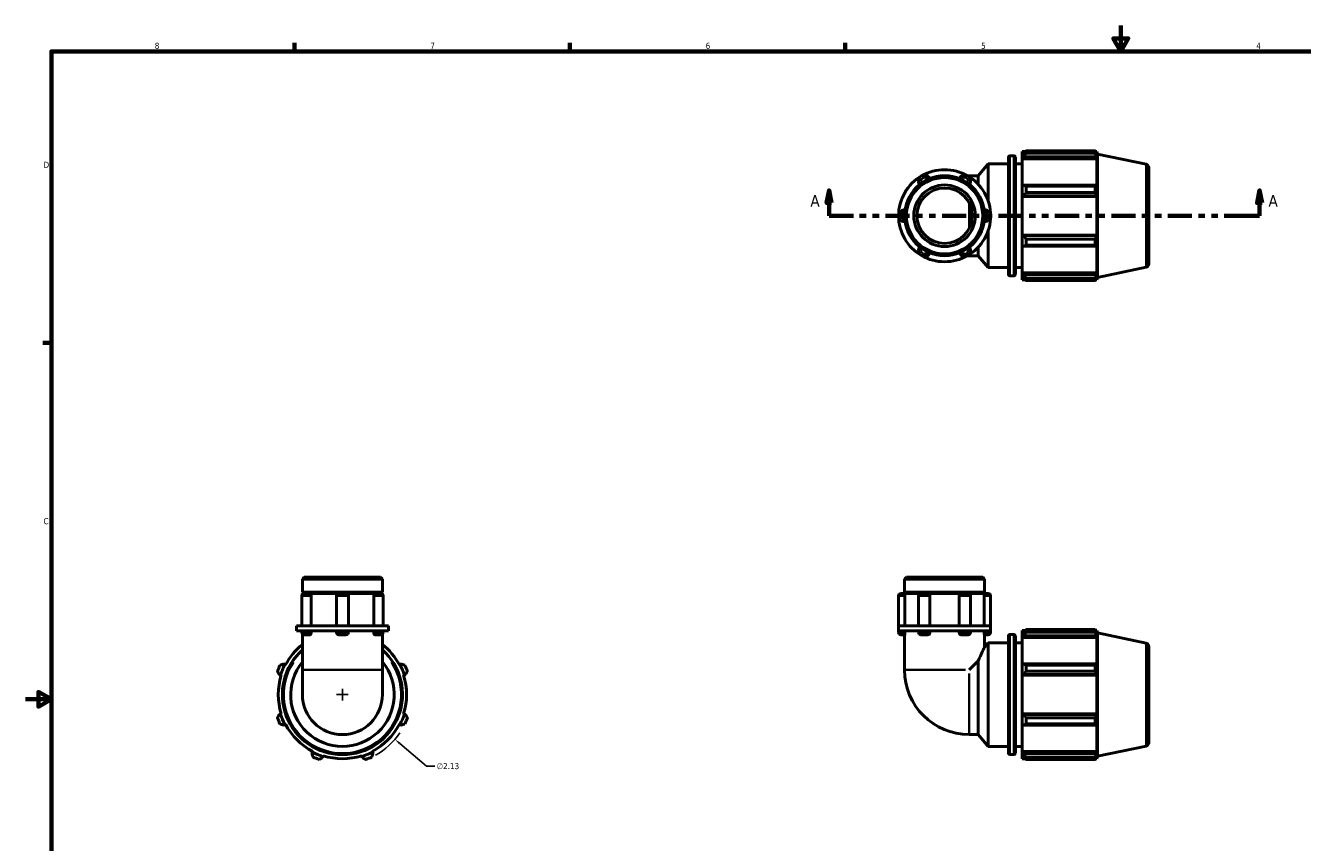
# Model space of a CAD drawing. Header units: inches. Extents: x 0.1 to 37.8, y -3.8 to 22.5.
# Tile 2 of 4: x 0.1 to 19.8, y 8.8 to 21.4. Entities that reach past the tile are written whole.
import ezdxf

# ---------------------------------------------------------------- set-up
doc = ezdxf.new("R2010")
doc.units = ezdxf.units.IN
doc.header["$MEASUREMENT"] = 0
doc.linetypes.add('DOUBLE_DASH_CHAIN', pattern=[1.2403, 0.6614, -0.0827, 0.1654, -0.0827, 0.1654, -0.0827])
for name, color, linetype, lineweight in [('Border (ANSI)', 7, 'Continuous', 70), ('Dimension (ANSI)', 7, 'Continuous', 25), ('Section Line (ANSI)', 7, 'DOUBLE_DASH_CHAIN', 70), ('Visible (ANSI)', 7, 'Continuous', 50), ('Visible Narrow (ANSI)', 7, 'Continuous', 35)]:
    doc.layers.add(name, color=color, linetype=linetype, lineweight=lineweight)
doc.styles.add('Label Text (ANSI)', font='tahoma.ttf')
doc.styles.add('Note Text (ANSI)', font='tahoma.ttf')
doc.dimstyles.new('Default (ANSI)', dxfattribs={"dimtxt": 0.094488, "dimasz": 0.098425, "dimexe": 0.125, "dimexo": 0.0625, "dimgap": 0.031496, "dimtad": 0, "dimtih": 1, "dimtoh": 1, "dimrnd": 1e-08, "dimzin": 4, "dimdsep": 46, "dimtxsty": 'Note Text (ANSI)', "dimcen": 0.09, "dimdle": 0.393701, "dimclrd": 256, "dimclre": 256, "dimclrt": 5, "dimadec": 0, "dimazin": 1, "dimtfac": 1, "dimtofl": 0, "dimtmove": 0, "dimatfit": 3, "dimfxl": 1, "dimtolj": 1, "dimtzin": 4, "dimlwd": -1, "dimlwe": -1, "dimarcsym": 0})

# ---------------------------------------------------------------- blocks, each defined once
blk = doc.blocks.new('Borders Default Border')
at = {"layer": 'Border (ANSI)'}
for p, q in [((4.25, 21), (4.25, 21.134)), ((8.5, 21), (8.5, 21.134)), ((12.75, 21), (12.75, 21.134)), ((0.5, 16.5), (0.366, 16.5))]:
    blk.add_line(p, q, dxfattribs=at)
at = {"layer": 'Border (ANSI)', "flags": 128}
for points in [[(17, 21.4), (17, 21), (16.885, 21.2), (17.115, 21.2), (17, 21)], [(0.5, 1), (0.5, 21), (33.5, 21), (33.5, 1), (0.5, 1)], [(0.1, 11), (0.5, 11), (0.3, 11.115), (0.3, 10.885), (0.5, 11)]]:
    blk.add_lwpolyline(points, dxfattribs=at)
at = {"layer": 'Border (ANSI)', "color": 5, "true_color": 0x0000ff, "char_height": 0.0945, "attachment_point": 7, "style": 'Note Text (ANSI)'}
for s, insert in [('8', (2.094, 21.038)), ('7', (6.346, 21.04)), ('6', (10.595, 21.038)), ('5', (14.847, 21.038)), ('4', (19.092, 21.04)), ('D', (0.378, 19.203)), ('C', (0.378, 13.701))]:
    blk.add_mtext(s, dxfattribs=dict(at, insert=insert))
blk = doc.blocks.new('2dTransSection0')
at = {"layer": 'Section Line (ANSI)', "linetype": 'Continuous'}
for p, q in [((12.5, 18.858), (12.46, 18.661)), ((12.5, 18.661), (12.5, 18.858)), ((12.539, 18.661), (12.5, 18.858)), ((19.142, 18.858), (19.103, 18.661)), ((19.142, 18.661), (19.142, 18.858)), ((19.182, 18.661), (19.142, 18.858)), ((12.46, 18.661), (12.539, 18.661)), ((12.5, 18.464), (12.5, 18.661)), ((19.103, 18.661), (19.182, 18.661)), ((19.142, 18.464), (19.142, 18.661)), ((12.5, 18.464), (12.877, 18.464)), ((18.765, 18.464), (19.142, 18.464))]:
    blk.add_line(p, q, dxfattribs=at)
at = {"layer": 'Section Line (ANSI)', "linetype": 'DOUBLE_DASH_CHAIN', "ltscale": 0.561275}
blk.add_line((12.5, 18.464), (19.142, 18.464), dxfattribs=at)
at = {"layer": 'Section Line (ANSI)', "linetype": 'Continuous', "flags": 128}
for points in [[(12.539, 18.661), (12.5, 18.858), (12.46, 18.661), (12.539, 18.661)], [(19.182, 18.661), (19.142, 18.858), (19.103, 18.661), (19.182, 18.661)]]:
    blk.add_lwpolyline(points, dxfattribs=at)
at = {"layer": 'Section Line (ANSI)'}
for points in [[(12.539, 18.661), (12.5, 18.858), (12.46, 18.661), (12.539, 18.661)], [(19.182, 18.661), (19.142, 18.858), (19.103, 18.661), (19.182, 18.661)]]:
    blk.add_solid(points, dxfattribs=at)
at = {"layer": 'Section Line (ANSI)', "char_height": 0.18, "attachment_point": 7, "style": 'Label Text (ANSI)'}
for insert in [(12.21, 18.602), (19.279, 18.602)]:
    blk.add_mtext('A', dxfattribs=dict(at, insert=insert))
blk = doc.blocks.new('*D12')
at = {"layer": 'Defpoints', "color": 0, "transparency": 16777216}
for p in [(4.179, 11.764), (5.8, 10.382)]:
    blk.add_point(p, dxfattribs=at)
at = {"layer": 'Dimension (ANSI)', "transparency": 16777216}
for p, q in [((4.9, 11.073), (5.08, 11.073)), ((4.99, 10.983), (4.99, 11.163)), ((6.288, 9.966), (5.875, 10.318)), ((6.414, 9.966), (6.288, 9.966))]:
    blk.add_line(p, q, dxfattribs=at)
blk.add_arc((4.99, 11.073), 1.065, 298.5704, 326.2719, dxfattribs=at)
blk.add_solid([(5.886, 10.331), (5.864, 10.306), (5.8, 10.382)], dxfattribs=at)
at = {"layer": 'Dimension (ANSI)', "color": 5, "transparency": 16777216, "insert": (6.446, 10.017), "char_height": 0.0945, "attachment_point": 1, "style": 'Note Text (ANSI)'}
blk.add_mtext('\\A1;∅2.13', dxfattribs=at)

msp = doc.modelspace()

# ---------------------------------------------------------------- linework, layer by layer
at = {"layer": 'Visible (ANSI)'}
for p, q in [((15.269, 17.558), (15.269, 19.37)), ((15.29, 19.391), (15.353, 19.391)), ((15.374, 19.37), (15.374, 17.558)), ((15.479, 19.454), (15.479, 19.419)), ((15.479, 19.454), (15.524, 19.454)), ((15.5, 19.439), (15.479, 19.419)), ((15.479, 19.352), (15.479, 19.419)), ((15.479, 19.352), (15.5, 19.371)), ((15.479, 19.343), (15.479, 19.352)), ((15.479, 19.343), (15.479, 18.926)), ((15.479, 19.343), (16.632, 19.343)), ((15.5, 19.371), (16.621, 19.371)), ((15.542, 19.466), (15.542, 19.428)), ((15.542, 19.466), (16.608, 19.466)), ((16.608, 19.428), (15.542, 19.428)), ((16.608, 19.428), (16.608, 19.466)), ((16.614, 19.454), (16.632, 19.454)), ((16.632, 19.409), (16.621, 19.439)), ((16.621, 19.371), (16.632, 19.343)), ((16.644, 19.417), (16.632, 19.454)), ((16.632, 19.409), (16.632, 19.454)), ((16.632, 18.921), (16.632, 19.343)), ((16.644, 17.511), (16.644, 19.417)), ((17.39, 19.258), (16.644, 19.417)), ((14.801, 19.081), (14.954, 19.263)), ((14.954, 18.692), (14.954, 19.263)), ((14.954, 19.263), (15.269, 19.263)), ((15.374, 19.263), (15.479, 19.263)), ((17.432, 19.207), (17.432, 17.721)), ((14.661, 19.081), (14.632, 19.081)), ((14.661, 19.081), (14.801, 19.081)), ((14.801, 18.947), (14.801, 19.081)), ((15.5, 18.936), (15.479, 18.926)), ((15.479, 18.765), (15.479, 18.926)), ((16.621, 18.936), (15.5, 18.936)), ((15.542, 18.918), (15.542, 18.825)), ((15.542, 18.918), (16.608, 18.918)), ((16.608, 18.825), (16.608, 18.918)), ((16.632, 18.921), (16.621, 18.936)), ((15.479, 18.765), (15.5, 18.771)), ((15.479, 18.762), (15.479, 18.765)), ((15.479, 18.762), (15.479, 18.166)), ((15.479, 18.762), (16.632, 18.762)), ((15.5, 18.771), (16.621, 18.771)), ((16.608, 18.825), (15.542, 18.825)), ((16.621, 18.771), (16.632, 18.762)), ((16.632, 18.166), (16.632, 18.762)), ((14.682, 18.314), (14.682, 18.614)), ((14.954, 17.665), (14.954, 18.236)), ((15.479, 18.163), (15.479, 18.166)), ((15.479, 18.166), (16.632, 18.166)), ((15.479, 18.002), (15.479, 18.163)), ((15.5, 18.157), (15.479, 18.163)), ((16.621, 18.157), (15.5, 18.157)), ((16.632, 18.166), (16.621, 18.157)), ((14.801, 17.847), (14.801, 17.981)), ((15.479, 18.002), (15.479, 17.585)), ((15.479, 18.002), (15.5, 17.992)), ((15.5, 17.992), (16.621, 17.992)), ((15.542, 18.103), (15.542, 18.01)), ((15.542, 18.103), (16.608, 18.103)), ((16.608, 18.01), (15.542, 18.01)), ((16.608, 18.01), (16.608, 18.103)), ((16.621, 17.992), (16.632, 18.007)), ((16.632, 17.585), (16.632, 18.007)), ((14.632, 17.847), (14.661, 17.847)), ((14.661, 17.847), (14.801, 17.847)), ((14.801, 17.847), (14.954, 17.665)), ((14.954, 17.665), (15.269, 17.665)), ((15.29, 17.537), (15.353, 17.537)), ((15.374, 17.665), (15.479, 17.665)), ((15.479, 17.576), (15.479, 17.585)), ((15.479, 17.585), (16.632, 17.585)), ((15.479, 17.509), (15.479, 17.576)), ((15.5, 17.557), (15.479, 17.576)), ((16.621, 17.557), (15.5, 17.557)), ((16.632, 17.585), (16.621, 17.557)), ((17.39, 17.67), (16.644, 17.511)), ((15.479, 17.509), (15.479, 17.474)), ((15.479, 17.509), (15.5, 17.489)), ((15.479, 17.474), (15.524, 17.474)), ((15.542, 17.5), (15.542, 17.462)), ((15.542, 17.5), (16.608, 17.5)), ((16.608, 17.462), (15.542, 17.462)), ((16.608, 17.462), (16.608, 17.5)), ((16.614, 17.474), (16.632, 17.474)), ((16.621, 17.489), (16.632, 17.519)), ((16.632, 17.474), (16.632, 17.519)), ((16.644, 17.511), (16.632, 17.474)), ((4.401, 12.883), (4.373, 12.855)), ((4.373, 12.653), (4.373, 12.855)), ((5.607, 12.855), (4.373, 12.855)), ((4.401, 12.883), (5.578, 12.883)), ((5.578, 12.883), (5.607, 12.855)), ((5.607, 12.653), (5.607, 12.855)), ((13.693, 12.883), (13.664, 12.855)), ((13.664, 12.653), (13.664, 12.855)), ((14.899, 12.855), (13.664, 12.855)), ((13.693, 12.883), (14.87, 12.883)), ((14.87, 12.883), (14.899, 12.855)), ((14.899, 12.653), (14.899, 12.855)), ((5.607, 12.653), (4.373, 12.653)), ((4.392, 12.633), (4.373, 12.653)), ((4.373, 12.633), (4.4, 12.633)), ((4.373, 12.621), (4.373, 12.633)), ((4.4, 12.633), (4.485, 12.633)), ((4.485, 12.633), (4.934, 12.633)), ((4.934, 12.633), (5.045, 12.633)), ((5.045, 12.633), (5.494, 12.633)), ((5.494, 12.633), (5.58, 12.633)), ((5.58, 12.633), (5.607, 12.633)), ((5.587, 12.633), (5.607, 12.653)), ((5.607, 12.621), (5.607, 12.633)), ((13.609, 12.633), (13.667, 12.633)), ((14.899, 12.653), (13.664, 12.653)), ((13.684, 12.633), (13.664, 12.653)), ((13.667, 12.633), (13.917, 12.633)), ((13.917, 12.633), (14.022, 12.633)), ((14.022, 12.633), (14.541, 12.633)), ((14.541, 12.633), (14.646, 12.633)), ((14.646, 12.633), (14.896, 12.633)), ((14.879, 12.633), (14.899, 12.653)), ((14.896, 12.633), (14.954, 12.633)), ((4.363, 12.596), (4.363, 12.133)), ((4.507, 12.596), (4.507, 12.133)), ((4.897, 12.596), (4.897, 12.133)), ((5.082, 12.596), (5.082, 12.133)), ((5.472, 12.133), (5.472, 12.596)), ((5.617, 12.596), (5.617, 12.133)), ((13.572, 12.596), (13.572, 12.133)), ((13.671, 12.596), (13.671, 12.133)), ((13.88, 12.596), (13.88, 12.133)), ((14.056, 12.596), (14.056, 12.133)), ((14.507, 12.133), (14.507, 12.596)), ((14.683, 12.596), (14.683, 12.133)), ((14.892, 12.133), (14.892, 12.596)), ((14.991, 12.596), (14.991, 12.133)), ((4.375, 12.133), (4.28, 12.133)), ((4.28, 12.058), (4.28, 12.133)), ((4.375, 12.058), (4.28, 12.058)), ((4.363, 12.058), (4.363, 12.033)), ((4.99, 12.133), (4.375, 12.133)), ((4.99, 12.058), (4.375, 12.058)), ((4.507, 12.058), (4.507, 12.033)), ((4.897, 12.058), (4.897, 12.033)), ((5.604, 12.133), (4.99, 12.133)), ((5.604, 12.058), (4.99, 12.058)), ((5.082, 12.058), (5.082, 12.033)), ((5.472, 12.033), (5.472, 12.058)), ((5.699, 12.133), (5.604, 12.133)), ((5.699, 12.058), (5.604, 12.058)), ((5.617, 12.058), (5.617, 12.033)), ((5.699, 12.058), (5.699, 12.133)), ((13.927, 12.133), (13.572, 12.133)), ((13.572, 12.058), (13.572, 12.133)), ((13.572, 12.058), (13.572, 12.033)), ((13.927, 12.058), (13.572, 12.058)), ((13.671, 12.058), (13.671, 12.033)), ((13.88, 12.058), (13.88, 12.033)), ((14.636, 12.133), (13.927, 12.133)), ((14.636, 12.058), (13.927, 12.058)), ((14.056, 12.058), (14.056, 12.033)), ((14.507, 12.033), (14.507, 12.058)), ((14.991, 12.133), (14.636, 12.133)), ((14.991, 12.058), (14.636, 12.058)), ((14.683, 12.058), (14.683, 12.033)), ((14.892, 12.033), (14.892, 12.058)), ((14.991, 12.058), (14.991, 12.133)), ((14.991, 12.058), (14.991, 12.033)), ((15.479, 12.064), (15.479, 12.028)), ((15.479, 12.064), (15.524, 12.064)), ((15.5, 12.048), (15.479, 12.028)), ((15.479, 11.961), (15.479, 12.028)), ((15.542, 12.075), (15.542, 12.037)), ((15.542, 12.075), (16.608, 12.075)), ((16.608, 12.037), (15.542, 12.037)), ((16.608, 12.037), (16.608, 12.075)), ((16.614, 12.064), (16.632, 12.064)), ((16.632, 12.018), (16.621, 12.048)), ((16.632, 12.018), (16.632, 12.064)), ((16.644, 12.026), (16.632, 12.064)), ((16.644, 10.12), (16.644, 12.026)), ((17.39, 11.867), (16.644, 12.026)), ((4.373, 12.007), (4.373, 11.453)), ((4.485, 11.996), (4.4, 11.996)), ((5.045, 11.996), (4.934, 11.996)), ((5.58, 11.996), (5.494, 11.996)), ((5.607, 12.007), (5.607, 11.453)), ((13.667, 11.996), (13.609, 11.996)), ((13.664, 11.996), (13.664, 11.453)), ((14.022, 11.996), (13.917, 11.996)), ((14.646, 11.996), (14.541, 11.996)), ((14.954, 11.996), (14.896, 11.996)), ((14.899, 11.996), (14.899, 11.806)), ((14.899, 11.806), (14.954, 11.872)), ((14.954, 10.274), (14.954, 11.872)), ((14.954, 11.872), (15.269, 11.872)), ((15.269, 10.167), (15.269, 11.979)), ((15.29, 12), (15.353, 12)), ((15.374, 11.979), (15.374, 10.167)), ((15.374, 11.872), (15.479, 11.872)), ((15.479, 11.961), (15.5, 11.98)), ((15.479, 11.952), (15.479, 11.961)), ((15.479, 11.952), (15.479, 11.535)), ((15.479, 11.952), (16.632, 11.952)), ((15.5, 11.98), (16.621, 11.98)), ((16.621, 11.98), (16.632, 11.952)), ((16.632, 11.53), (16.632, 11.952)), ((17.432, 11.816), (17.432, 10.33)), ((4.102, 11.535), (4.083, 11.545)), ((4.111, 11.53), (4.102, 11.535)), ((4.373, 11.453), (4.373, 11.073)), ((5.607, 11.073), (5.607, 11.453)), ((5.878, 11.535), (5.868, 11.53)), ((5.897, 11.545), (5.878, 11.535)), ((14.801, 11.593), (14.661, 11.453)), ((14.801, 10.456), (14.801, 11.593)), ((15.5, 11.545), (15.479, 11.535)), ((15.479, 11.374), (15.479, 11.535)), ((16.621, 11.545), (15.5, 11.545)), ((15.542, 11.527), (15.542, 11.434)), ((15.542, 11.527), (16.608, 11.527)), ((16.608, 11.434), (15.542, 11.434)), ((16.608, 11.434), (16.608, 11.527)), ((16.632, 11.53), (16.621, 11.545)), ((4.015, 11.381), (4.035, 11.374)), ((4.035, 11.374), (4.045, 11.371)), ((5.934, 11.371), (5.945, 11.374)), ((5.945, 11.374), (5.965, 11.381)), ((15.479, 11.374), (15.5, 11.381)), ((15.479, 11.371), (15.479, 11.374)), ((15.479, 11.371), (15.479, 10.775)), ((15.479, 11.371), (16.632, 11.371)), ((15.5, 11.381), (16.621, 11.381)), ((16.621, 11.381), (16.632, 11.371)), ((16.632, 10.775), (16.632, 11.371)), ((4.035, 10.772), (4.015, 10.766)), ((4.045, 10.775), (4.035, 10.772)), ((5.945, 10.772), (5.934, 10.775)), ((5.965, 10.766), (5.945, 10.772)), ((15.479, 10.772), (15.479, 10.775)), ((15.479, 10.775), (16.632, 10.775)), ((15.5, 10.766), (15.479, 10.772)), ((15.479, 10.611), (15.479, 10.772)), ((16.621, 10.766), (15.5, 10.766)), ((15.542, 10.712), (15.542, 10.619)), ((15.542, 10.712), (16.608, 10.712)), ((16.608, 10.619), (16.608, 10.712)), ((16.632, 10.775), (16.621, 10.766)), ((4.083, 10.601), (4.102, 10.611)), ((4.102, 10.611), (4.111, 10.616)), ((5.868, 10.616), (5.878, 10.611)), ((5.878, 10.611), (5.897, 10.601)), ((14.661, 10.456), (14.801, 10.456)), ((14.801, 10.456), (14.954, 10.274)), ((15.479, 10.611), (15.5, 10.601)), ((15.479, 10.611), (15.479, 10.195)), ((15.5, 10.601), (16.621, 10.601)), ((16.608, 10.619), (15.542, 10.619)), ((16.621, 10.601), (16.632, 10.616)), ((16.632, 10.195), (16.632, 10.616)), ((14.954, 10.274), (15.269, 10.274)), ((15.374, 10.274), (15.479, 10.274)), ((17.39, 10.279), (16.644, 10.12)), ((4.527, 10.185), (4.518, 10.166)), ((4.532, 10.195), (4.527, 10.185)), ((4.682, 10.098), (4.689, 10.118)), ((4.689, 10.118), (4.692, 10.128)), ((5.288, 10.128), (5.291, 10.118)), ((5.291, 10.118), (5.297, 10.098)), ((5.452, 10.185), (5.447, 10.195)), ((5.462, 10.166), (5.452, 10.185)), ((15.29, 10.147), (15.353, 10.147)), ((15.479, 10.185), (15.479, 10.195)), ((15.479, 10.195), (16.632, 10.195)), ((15.479, 10.118), (15.479, 10.185)), ((15.5, 10.166), (15.479, 10.185)), ((15.479, 10.118), (15.5, 10.098)), ((15.479, 10.118), (15.479, 10.083)), ((15.479, 10.083), (15.524, 10.083)), ((16.621, 10.166), (15.5, 10.166)), ((15.542, 10.109), (15.542, 10.071)), ((15.542, 10.109), (16.608, 10.109)), ((16.608, 10.071), (15.542, 10.071)), ((16.608, 10.071), (16.608, 10.109)), ((16.614, 10.083), (16.632, 10.083)), ((16.632, 10.195), (16.621, 10.166)), ((16.621, 10.098), (16.632, 10.128)), ((16.632, 10.083), (16.632, 10.128)), ((16.644, 10.12), (16.632, 10.083))]:
    msp.add_line(p, q, dxfattribs=at)
for radius in [0.617, 0.589, 0.475, 0.427]:
    msp.add_circle((14.282, 18.464), radius, dxfattribs=at)
for centre, radius, start, end in [((15.29, 19.37), 0.0209, 90, 180), ((15.353, 19.37), 0.0209, 0, 90), ((14.282, 18.464), 0.71, 60, 120), ((17.379, 19.207), 0.0524, 0, 78), ((14.282, 18.464), 0.71, 120, 180), ((13.973, 18.998), 0.0926, 25.6988, 214.3012), ((14.59, 18.998), 0.0926, 325.6988, 154.3012), ((14.282, 18.464), 0.71, 0, 60), ((13.664, 18.464), 0.0926, 85.6988, 274.3012), ((14.899, 18.464), 0.0926, 265.6988, 94.3012), ((14.282, 18.464), 0.71, 180, 240), ((14.282, 18.464), 0.71, 300, 0), ((13.973, 17.93), 0.0926, 145.6988, 334.3012), ((14.59, 17.93), 0.0926, 205.6988, 34.3012), ((14.282, 18.464), 0.71, 240, 300), ((15.29, 17.558), 0.0209, 180, 270), ((15.353, 17.558), 0.0209, 270, 0), ((17.379, 17.721), 0.0524, 282, 0), ((4.4, 12.596), 0.037, 90, 180), ((4.934, 12.596), 0.037, 90, 180), ((5.045, 12.596), 0.037, 0, 90), ((5.58, 12.596), 0.037, 0, 90), ((13.609, 12.596), 0.037, 90, 180), ((13.917, 12.596), 0.037, 90, 180), ((14.646, 12.596), 0.037, 0, 90), ((14.954, 12.596), 0.037, 0, 90), ((4.4, 12.033), 0.037, 180, 270), ((4.934, 12.033), 0.037, 180, 270), ((5.045, 12.033), 0.037, 270, 0), ((5.58, 12.033), 0.037, 270, 0), ((13.609, 12.033), 0.037, 180, 270), ((13.917, 12.033), 0.037, 180, 270), ((14.646, 12.033), 0.037, 270, 0), ((14.954, 12.033), 0.037, 270, 0), ((4.99, 11.073), 0.99, 128.5442, 152.5), ((4.99, 11.073), 0.99, 27.5, 51.4558), ((15.29, 11.979), 0.0209, 90, 180), ((15.353, 11.979), 0.0209, 0, 90), ((17.379, 11.816), 0.0524, 0, 78), ((4.99, 11.073), 0.927, 131.7661, 48.2339), ((4.99, 11.073), 1.065, 154.792, 160.208), ((4.99, 11.073), 1.001, 152.5, 162.5), ((4.99, 11.073), 0.799, 140.5939, 39.4061), ((4.99, 11.073), 1.001, 17.5, 27.5), ((4.99, 11.073), 1.065, 19.792, 25.208), ((14.661, 11.453), 0.997, 180, 270), ((4.99, 11.073), 0.99, 162.5, 197.5), ((4.99, 11.073), 0.99, 342.5, 17.5), ((4.99, 11.073), 0.617, 180, 0), ((4.99, 11.073), 1.065, 199.792, 205.208), ((4.99, 11.073), 1.001, 197.5, 207.5), ((4.99, 11.073), 1.001, 332.5, 342.5), ((4.99, 11.073), 1.065, 334.792, 340.208), ((4.99, 11.073), 0.99, 207.5, 242.5), ((4.99, 11.073), 0.99, 297.5, 332.5), ((17.379, 10.33), 0.0524, 282, 0), ((4.99, 11.073), 1.001, 242.5, 252.5), ((4.99, 11.073), 1.065, 244.792, 250.208), ((4.99, 11.073), 0.99, 252.5, 287.5), ((4.99, 11.073), 1.001, 287.5, 297.5), ((4.99, 11.073), 1.065, 289.792, 295.208), ((15.29, 10.167), 0.0209, 180, 270), ((15.353, 10.167), 0.0209, 270, 0)]:
    msp.add_arc(centre, radius, start, end, dxfattribs=at)
for points, weights in [([(15.542, 19.466), (15.52, 19.452), (15.5, 19.439)], [1.01776533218, 1.01255770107, 1.00655436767]), ([(15.5, 19.371), (15.52, 19.399), (15.542, 19.428)], [1.00655436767, 1.01255770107, 1.01776533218]), ([(16.608, 19.466), (16.615, 19.452), (16.621, 19.439)], [1, 1.00115822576, 1.00149957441]), ([(16.621, 19.371), (16.615, 19.399), (16.608, 19.428)], [1.00149957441, 1.00115822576, 1]), ([(15.542, 18.918), (15.52, 18.927), (15.5, 18.936)], [1.01776533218, 1.01255770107, 1.00655436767]), ([(16.608, 18.918), (16.615, 18.927), (16.621, 18.936)], [1, 1.00115822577, 1.00149957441]), ([(15.5, 18.771), (15.52, 18.797), (15.542, 18.825)], [1.00655436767, 1.01255770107, 1.01776533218]), ([(16.621, 18.771), (16.615, 18.797), (16.608, 18.825)], [1.00149957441, 1.00115822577, 1]), ([(15.542, 18.103), (15.52, 18.13), (15.5, 18.157)], [1.01776533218, 1.01255770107, 1.00655436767]), ([(16.608, 18.103), (16.615, 18.13), (16.621, 18.157)], [1, 1.00115822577, 1.00149957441]), ([(15.5, 17.992), (15.52, 18.001), (15.542, 18.01)], [1.00655436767, 1.01255770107, 1.01776533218]), ([(16.621, 17.992), (16.615, 18.001), (16.608, 18.01)], [1.00149957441, 1.00115822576, 1]), ([(15.542, 17.5), (15.52, 17.529), (15.5, 17.557)], [1.01776533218, 1.01255770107, 1.00655436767]), ([(16.608, 17.5), (16.615, 17.529), (16.621, 17.557)], [1, 1.00115822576, 1.00149957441]), ([(15.5, 17.489), (15.52, 17.476), (15.542, 17.462)], [1.00655436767, 1.01255770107, 1.01776533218]), ([(16.621, 17.489), (16.615, 17.476), (16.608, 17.462)], [1.00149957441, 1.00115822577, 1]), ([(15.542, 12.075), (15.52, 12.061), (15.5, 12.048)], [1.01776533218, 1.01255770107, 1.00655436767]), ([(15.5, 11.98), (15.52, 12.008), (15.542, 12.037)], [1.00655436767, 1.01255770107, 1.01776533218]), ([(16.608, 12.075), (16.615, 12.061), (16.621, 12.048)], [1, 1.00115822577, 1.00149957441]), ([(16.621, 11.98), (16.615, 12.008), (16.608, 12.037)], [1.00149957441, 1.00115822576, 1]), ([(3.988, 11.434), (4.001, 11.407), (4.015, 11.381)], [1.01776533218, 1.01255770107, 1.00655436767]), ([(4.083, 11.545), (4.055, 11.536), (4.026, 11.527)], [1.00655436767, 1.01255770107, 1.01776533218]), ([(5.953, 11.527), (5.924, 11.536), (5.897, 11.545)], [1.01776533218, 1.01255770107, 1.00655436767]), ([(5.965, 11.381), (5.978, 11.407), (5.992, 11.434)], [1.00655436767, 1.01255770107, 1.01776533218]), ([(15.542, 11.527), (15.52, 11.536), (15.5, 11.545)], [1.01776533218, 1.01255770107, 1.00655436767]), ([(15.5, 11.381), (15.52, 11.407), (15.542, 11.434)], [1.00655436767, 1.01255770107, 1.01776533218]), ([(16.608, 11.527), (16.615, 11.536), (16.621, 11.545)], [1, 1.00115822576, 1.00149957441]), ([(16.621, 11.381), (16.615, 11.407), (16.608, 11.434)], [1.00149957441, 1.00115822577, 1]), ([(4.015, 10.766), (4.001, 10.74), (3.988, 10.712)], [1.00655436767, 1.01255770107, 1.01776533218]), ([(5.992, 10.712), (5.978, 10.74), (5.965, 10.766)], [1.01776533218, 1.01255770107, 1.00655436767]), ([(15.542, 10.712), (15.52, 10.74), (15.5, 10.766)], [1.01776533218, 1.01255770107, 1.00655436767]), ([(16.608, 10.712), (16.615, 10.74), (16.621, 10.766)], [1, 1.00115822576, 1.00149957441]), ([(4.026, 10.619), (4.055, 10.61), (4.083, 10.601)], [1.01776533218, 1.01255770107, 1.00655436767]), ([(5.897, 10.601), (5.924, 10.61), (5.953, 10.619)], [1.00655436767, 1.01255770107, 1.01776533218]), ([(15.5, 10.601), (15.52, 10.61), (15.542, 10.619)], [1.00655436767, 1.01255770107, 1.01776533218]), ([(16.621, 10.601), (16.615, 10.61), (16.608, 10.619)], [1.00149957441, 1.00115822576, 1]), ([(4.518, 10.166), (4.527, 10.138), (4.536, 10.109)], [1.00655436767, 1.01255770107, 1.01776533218]), ([(4.629, 10.071), (4.656, 10.085), (4.682, 10.098)], [1.01776533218, 1.01255770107, 1.00655436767]), ([(5.297, 10.098), (5.323, 10.085), (5.35, 10.071)], [1.00655436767, 1.01255770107, 1.01776533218]), ([(5.443, 10.109), (5.453, 10.138), (5.462, 10.166)], [1.01776533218, 1.01255770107, 1.00655436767]), ([(15.542, 10.109), (15.52, 10.138), (15.5, 10.166)], [1.01776533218, 1.01255770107, 1.00655436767]), ([(15.5, 10.098), (15.52, 10.085), (15.542, 10.071)], [1.00655436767, 1.01255770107, 1.01776533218]), ([(16.608, 10.109), (16.615, 10.138), (16.621, 10.166)], [1, 1.00115822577, 1.00149957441]), ([(16.621, 10.098), (16.615, 10.085), (16.608, 10.071)], [1.00149957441, 1.00115822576, 1])]:
    msp.add_rational_spline(points, weights, degree=2, dxfattribs=at)
for points, knots in [([(4.485, 12.633), (4.488, 12.633), (4.49, 12.632), (4.496, 12.629), (4.498, 12.626), (4.502, 12.62), (4.504, 12.616), (4.507, 12.607), (4.507, 12.602), (4.507, 12.597), (4.507, 12.597), (4.507, 12.596)], [0.2965054, 0.2965054, 0.2965054, 0.2965054, 0.3305984, 0.3305984, 0.3674018, 0.3674018, 0.4041917, 0.4041917, 0.4408941, 0.4408941, 0.4448413, 0.4448413, 0.4448413, 0.4448413]), ([(5.472, 12.596), (5.472, 12.601), (5.473, 12.605), (5.475, 12.614), (5.476, 12.618), (5.48, 12.625), (5.483, 12.628), (5.488, 12.632), (5.491, 12.633), (5.494, 12.633), (5.494, 12.633), (5.494, 12.633)], [0.148335, 0.148335, 0.148335, 0.148335, 0.1836918, 0.1836918, 0.2203965, 0.2203965, 0.2571889, 0.2571889, 0.2939906, 0.2939906, 0.2966695, 0.2966695, 0.2966695, 0.2966695]), ([(13.667, 12.633), (13.667, 12.633), (13.668, 12.632), (13.669, 12.629), (13.669, 12.626), (13.67, 12.62), (13.671, 12.616), (13.671, 12.607), (13.671, 12.602), (13.671, 12.597), (13.671, 12.597), (13.671, 12.596)], [0.2965054, 0.2965054, 0.2965054, 0.2965054, 0.3305984, 0.3305984, 0.3674018, 0.3674018, 0.4041917, 0.4041917, 0.4408941, 0.4408941, 0.4448413, 0.4448413, 0.4448413, 0.4448413]), ([(14.022, 12.633), (14.026, 12.633), (14.03, 12.632), (14.038, 12.629), (14.042, 12.626), (14.049, 12.62), (14.051, 12.616), (14.055, 12.607), (14.056, 12.602), (14.056, 12.597), (14.056, 12.597), (14.056, 12.596)], [0.2965054, 0.2965054, 0.2965054, 0.2965054, 0.3305984, 0.3305984, 0.3674018, 0.3674018, 0.4041917, 0.4041917, 0.4408941, 0.4408941, 0.4448413, 0.4448413, 0.4448413, 0.4448413]), ([(14.507, 12.596), (14.507, 12.601), (14.508, 12.605), (14.511, 12.614), (14.513, 12.618), (14.519, 12.625), (14.523, 12.628), (14.531, 12.632), (14.536, 12.633), (14.54, 12.633), (14.541, 12.633), (14.541, 12.633)], [0.148335, 0.148335, 0.148335, 0.148335, 0.1836918, 0.1836918, 0.2203965, 0.2203965, 0.2571889, 0.2571889, 0.2939906, 0.2939906, 0.2966695, 0.2966695, 0.2966695, 0.2966695]), ([(14.892, 12.596), (14.892, 12.601), (14.892, 12.605), (14.892, 12.614), (14.893, 12.618), (14.894, 12.625), (14.894, 12.628), (14.895, 12.632), (14.896, 12.633), (14.896, 12.633), (14.896, 12.633), (14.896, 12.633)], [0.148335, 0.148335, 0.148335, 0.148335, 0.1836918, 0.1836918, 0.2203965, 0.2203965, 0.2571889, 0.2571889, 0.2939906, 0.2939906, 0.2966695, 0.2966695, 0.2966695, 0.2966695]), ([(4.507, 12.033), (4.507, 12.028), (4.507, 12.023), (4.505, 12.015), (4.503, 12.01), (4.499, 12.004), (4.497, 12.001), (4.491, 11.997), (4.489, 11.996), (4.486, 11.996), (4.485, 11.996), (4.485, 11.996)], [0.148335, 0.148335, 0.148335, 0.148335, 0.1836918, 0.1836918, 0.2203965, 0.2203965, 0.2571889, 0.2571889, 0.2939906, 0.2939906, 0.2966695, 0.2966695, 0.2966695, 0.2966695]), ([(5.494, 11.996), (5.492, 11.996), (5.489, 11.996), (5.484, 12), (5.481, 12.002), (5.477, 12.009), (5.475, 12.013), (5.473, 12.022), (5.472, 12.026), (5.472, 12.032), (5.472, 12.032), (5.472, 12.033)], [0.2965054, 0.2965054, 0.2965054, 0.2965054, 0.3305984, 0.3305984, 0.3674018, 0.3674018, 0.4041917, 0.4041917, 0.4408941, 0.4408941, 0.4448413, 0.4448413, 0.4448413, 0.4448413]), ([(13.671, 12.033), (13.671, 12.028), (13.671, 12.023), (13.671, 12.015), (13.67, 12.01), (13.669, 12.004), (13.669, 12.001), (13.668, 11.997), (13.667, 11.996), (13.667, 11.996), (13.667, 11.996), (13.667, 11.996)], [0.148335, 0.148335, 0.148335, 0.148335, 0.1836918, 0.1836918, 0.2203965, 0.2203965, 0.2571889, 0.2571889, 0.2939906, 0.2939906, 0.2966695, 0.2966695, 0.2966695, 0.2966695]), ([(14.056, 12.033), (14.056, 12.028), (14.056, 12.023), (14.052, 12.015), (14.05, 12.01), (14.044, 12.004), (14.04, 12.001), (14.032, 11.997), (14.028, 11.996), (14.023, 11.996), (14.023, 11.996), (14.022, 11.996)], [0.148335, 0.148335, 0.148335, 0.148335, 0.1836918, 0.1836918, 0.2203965, 0.2203965, 0.2571889, 0.2571889, 0.2939906, 0.2939906, 0.2966695, 0.2966695, 0.2966695, 0.2966695]), ([(14.541, 11.996), (14.537, 11.996), (14.533, 11.996), (14.525, 12), (14.521, 12.002), (14.514, 12.009), (14.512, 12.013), (14.508, 12.022), (14.507, 12.026), (14.507, 12.032), (14.507, 12.032), (14.507, 12.033)], [0.2965054, 0.2965054, 0.2965054, 0.2965054, 0.3305984, 0.3305984, 0.3674018, 0.3674018, 0.4041917, 0.4041917, 0.4408941, 0.4408941, 0.4448413, 0.4448413, 0.4448413, 0.4448413]), ([(14.896, 11.996), (14.896, 11.996), (14.895, 11.996), (14.894, 12), (14.894, 12.002), (14.893, 12.009), (14.893, 12.013), (14.892, 12.022), (14.892, 12.026), (14.892, 12.032), (14.892, 12.032), (14.892, 12.033)], [0.2965054, 0.2965054, 0.2965054, 0.2965054, 0.3305984, 0.3305984, 0.3674018, 0.3674018, 0.4041917, 0.4041917, 0.4408941, 0.4408941, 0.4448413, 0.4448413, 0.4448413, 0.4448413]), ([(14.801, 11.593), (14.807, 11.606), (14.812, 11.618), (14.833, 11.667), (14.848, 11.7), (14.871, 11.749), (14.881, 11.77), (14.895, 11.799), (14.899, 11.806), (14.899, 11.806)], [6.117182, 6.117182, 6.117182, 6.117182, 6.231453, 6.231453, 6.569985, 6.569985, 6.857137, 6.857137, 7.144288, 7.144288, 7.144288, 7.144288])]:
    msp.add_open_spline(points, degree=3, knots=knots, dxfattribs=at)
at = {"layer": 'Visible Narrow (ANSI)'}
for p, q in [((15.29, 19.379), (15.29, 17.549)), ((15.353, 17.549), (15.353, 19.379)), ((17.39, 17.68), (17.39, 19.248)), ((14.661, 19.065), (14.661, 19.081)), ((14.661, 18.287), (14.661, 18.641)), ((14.661, 17.847), (14.661, 17.863)), ((4.499, 12.596), (4.363, 12.596)), ((5.081, 12.596), (4.898, 12.596)), ((5.616, 12.596), (5.481, 12.596)), ((13.664, 12.596), (13.572, 12.596)), ((14.05, 12.596), (13.881, 12.596)), ((14.682, 12.596), (14.513, 12.596)), ((14.991, 12.596), (14.899, 12.596)), ((4.363, 12.033), (4.499, 12.033)), ((4.898, 12.033), (5.081, 12.033)), ((5.481, 12.033), (5.616, 12.033)), ((13.572, 12.033), (13.664, 12.033)), ((13.881, 12.033), (14.05, 12.033)), ((14.513, 12.033), (14.682, 12.033)), ((14.899, 12.033), (14.991, 12.033)), ((15.29, 11.988), (15.29, 10.158)), ((15.353, 10.158), (15.353, 11.988)), ((17.39, 10.289), (17.39, 11.858)), ((4.38, 11.453), (5.599, 11.453)), ((13.668, 11.453), (14.605, 11.453)), ((14.661, 10.46), (14.661, 11.396))]:
    msp.add_line(p, q, dxfattribs=at)
for centre, radius, start, end in [((13.973, 18.998), 0.0555, 36.6787, 203.3213), ((14.59, 18.998), 0.0555, 336.6787, 143.3213), ((13.664, 18.464), 0.0555, 96.6787, 263.3213), ((14.899, 18.464), 0.0555, 276.6787, 83.3213), ((13.973, 17.93), 0.0555, 156.6787, 323.3213), ((14.59, 17.93), 0.0555, 216.6787, 23.3213), ((4.99, 11.073), 0.906, 146.6647, 33.3353)]:
    msp.add_arc(centre, radius, start, end, dxfattribs=at)

# ---------------------------------------------------------------- block references
msp.add_blockref('Borders Default Border', (0, 0))
at = {"layer": 'Section Line (ANSI)'}
msp.add_blockref('2dTransSection0', (0, 0), dxfattribs=at)

# ---------------------------------------------------------------- dimensions: what is measured, and where the dimension line sits
at = {"layer": 'Dimension (ANSI)'}
dim = msp.add_diameter_dim_2p(p1=(4.179, 11.764), p2=(5.8, 10.382), dimstyle='Default (ANSI)', override={"dimgap": 0.031496, "dimdec": 2, "dimlfac": 1, "dimtol": 0, "dimlim": 0, "dimtp": 0, "dimtm": 0, "dimtdec": 2}, dxfattribs=at)
dim.commit()
dim.dimension.update_dxf_attribs({"geometry": '*D12', "text_midpoint": (6.617, 9.966), "dimtype": 163})

doc.saveas('drawing.dxf')
